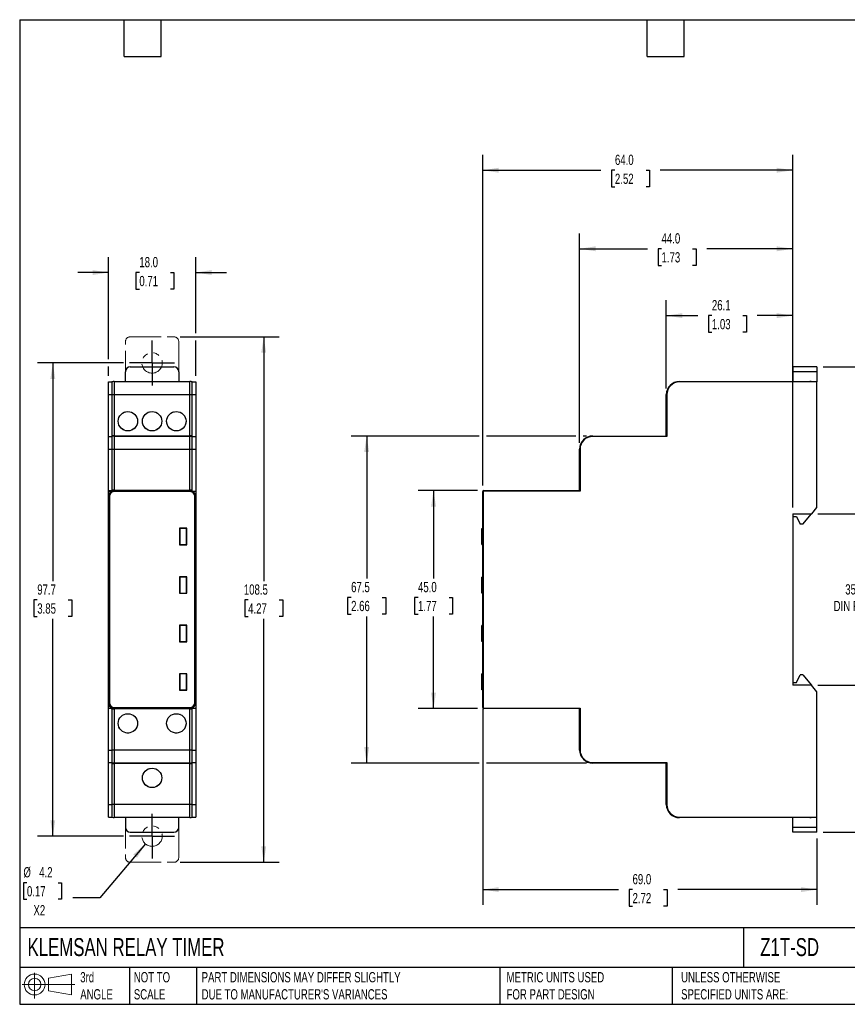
# Model space of a CAD drawing. Header units: millimetres. Extents: x 6 to 273, y 6 to 210.
# Tile 1 of 2: x 6 to 177, y 6 to 210. Entities that reach past the tile are written whole.
import ezdxf

# ---------------------------------------------------------------- set-up
doc = ezdxf.new("R2010")
doc.units = ezdxf.units.MM
for name, pattern in [('SLD-Center', [19.05, 15.24, -1.27, 1.27, -1.27]), ('SLD-Phantom', [12.7, 6.35, -1.27, 1.27, -1.27, 1.27, -1.27]), ('SLD-Solid', [0])]:
    doc.linetypes.add(name, pattern=pattern)
doc.layers.add('CENTER', color=40, linetype='SLD-Center')
doc.layers.add('SLD-DEFPOINTS', color=7, linetype='Continuous')
doc.layers.add('DIMENSIONS', color=140, linetype='SLD-Solid', lineweight=25)
doc.layers.add('TEXT', color=140, linetype='SLD-Solid', lineweight=25)
doc.styles.add('SLDTEXTSTYLE0', font='TXT', dxfattribs={"width": 0.7})
doc.dimstyles.new('SLDDIMSTYLE0', dxfattribs={"dimtxt": 2.158008, "dimasz": 3.302, "dimexe": 0, "dimexo": 0.0625, "dimgap": 0.539502, "dimtad": 0, "dimtih": 1, "dimtoh": 1, "dimdec": 1, "dimrnd": 1e-09, "dimzin": 4, "dimdsep": 46, "dimtxsty": 'SLDTEXTSTYLE0', "dimsah": 1, "dimcen": 0.09, "dimadec": 0, "dimazin": 1, "dimtfac": 1, "dimtdec": 1, "dimtmove": 0, "dimatfit": 0, "dimfxl": 0, "dimfrac": 2, "dimtolj": 1, "dimtzin": 12, "dimarcsym": 0})
doc.dimstyles.new('SLDDIMSTYLE1', dxfattribs={"dimtxt": 2.158008, "dimasz": 3.302, "dimexe": 0, "dimexo": 0.0625, "dimgap": 0.539502, "dimtad": 0, "dimtih": 1, "dimtoh": 1, "dimdec": 1, "dimrnd": 1e-09, "dimzin": 12, "dimdsep": 46, "dimtxsty": 'SLDTEXTSTYLE0', "dimsah": 1, "dimcen": 0.09, "dimadec": 0, "dimazin": 3, "dimtfac": 1, "dimtdec": 1, "dimtofl": 0, "dimtmove": 0, "dimatfit": 3, "dimfxl": 0, "dimfrac": 2, "dimtolj": 1, "dimtzin": 12, "dimarcsym": 0})
doc.dimstyles.new('SLDDIMSTYLE2', dxfattribs={"dimtxt": 2.158008, "dimasz": 3.302, "dimexe": 0, "dimexo": 0.0625, "dimgap": 0.539502, "dimtad": 0, "dimtih": 1, "dimtoh": 1, "dimdec": 1, "dimrnd": 1e-09, "dimzin": 12, "dimdsep": 46, "dimtxsty": 'SLDTEXTSTYLE0', "dimsah": 1, "dimcen": 0, "dimadec": 0, "dimazin": 3, "dimtfac": 1, "dimtdec": 1, "dimtofl": 0, "dimtmove": 0, "dimatfit": 3, "dimfxl": 0, "dimfrac": 2, "dimtolj": 1, "dimtzin": 12, "dimarcsym": 0})
doc.dimstyles.new('SLDDIMSTYLE3', dxfattribs={"dimtxt": 2.158008, "dimasz": 3.302, "dimexe": 0, "dimexo": 0.0625, "dimgap": 0.539502, "dimtad": 0, "dimtih": 1, "dimtoh": 1, "dimdec": 1, "dimrnd": 1e-09, "dimzin": 4, "dimdsep": 46, "dimtxsty": 'SLDTEXTSTYLE0', "dimsah": 1, "dimcen": 0.09, "dimadec": 0, "dimazin": 1, "dimtfac": 1, "dimtdec": 1, "dimtofl": 0, "dimtmove": 0, "dimatfit": 3, "dimfxl": 0, "dimfrac": 2, "dimtolj": 1, "dimtzin": 12, "dimarcsym": 0})

# ---------------------------------------------------------------- blocks, each defined once
blk = doc.blocks.new('Block11')
at = {"color": 7, "linetype": 'SLD-Solid', "lineweight": 18}
for p, q in [((2.59, 5.31), (2.59, 0)), ((5.48, 4.17), (10.18, 5.03)), ((5.48, 1.6), (5.48, 4.17)), ((10.18, 5.03), (10.18, 0.73)), ((0, 2.88), (10.87, 2.88)), ((5.48, 1.6), (10.18, 0.73))]:
    blk.add_line(p, q, dxfattribs=at)
for radius in [2.15, 1.29]:
    blk.add_circle((2.59, 2.88), radius, dxfattribs=at)
blk = doc.blocks.new('Block12')
at = {"layer": 'SLD-DEFPOINTS'}
blk.add_blockref('Block11', (0, 0), dxfattribs=at)
blk = doc.blocks.new('_D')
at = {"layer": 'DIMENSIONS'}
for p, q in [((24.68, 139.48), (24.68, 160.54)), ((42.68, 144.88), (42.68, 160.54)), ((24.68, 157.37), (18.33, 157.37)), ((31.05, 157.37), (30.32, 157.37)), ((30.32, 157.37), (30.32, 153.94)), ((37.46, 157.37), (38.19, 157.37)), ((38.19, 157.37), (38.19, 153.94)), ((42.68, 157.37), (49.03, 157.37)), ((30.32, 153.94), (31.05, 153.94)), ((38.19, 153.94), (37.46, 153.94)), ((42.68, 136.05), (42.68, 143.35)), ((24.68, 136.05), (24.68, 137.95))]:
    blk.add_line(p, q, dxfattribs=at)
for points in [[(24.68, 157.37), (21.38, 157.88), (21.38, 156.86)], [(42.68, 157.37), (45.99, 156.86), (45.99, 157.88)]]:
    blk.add_solid(points, dxfattribs=at)
at = {"layer": 'DIMENSIONS', "char_height": 2.117, "attachment_point": 1, "style": 'SLDTEXTSTYLE0'}
for s, insert in [('18.0', (31.05, 160.58)), ('0.71', (31.05, 156.67))]:
    blk.add_mtext(s, dxfattribs=dict(at, insert=insert))
blk = doc.blocks.new('_D_1')
at = {"layer": 'DIMENSIONS'}
for p, q in [((27.77, 138.71), (10.01, 138.71)), ((13.19, 138.71), (13.19, 93.71)), ((9.98, 89.8), (9.25, 89.8)), ((9.25, 89.8), (9.25, 86.37)), ((16.39, 89.8), (17.12, 89.8)), ((17.12, 89.8), (17.12, 86.37)), ((9.25, 86.37), (9.98, 86.37)), ((13.19, 41.05), (13.19, 85.89)), ((17.12, 86.37), (16.39, 86.37)), ((27.77, 41.05), (10.01, 41.05))]:
    blk.add_line(p, q, dxfattribs=at)
for points in [[(13.19, 138.71), (12.68, 135.41), (13.69, 135.41)], [(13.19, 41.05), (13.69, 44.35), (12.68, 44.35)]]:
    blk.add_solid(points, dxfattribs=at)
at = {"layer": 'DIMENSIONS', "char_height": 2.117, "attachment_point": 1, "style": 'SLDTEXTSTYLE0'}
for s, insert in [('97.7', (9.98, 93.01)), ('3.85', (9.98, 89.1))]:
    blk.add_mtext(s, dxfattribs=dict(at, insert=insert))
blk = doc.blocks.new('_D_2')
at = {"layer": 'DIMENSIONS'}
for p, q in [((39.45, 144.11), (59.89, 144.11)), ((56.72, 144.11), (56.72, 93.71)), ((53.51, 89.8), (52.79, 89.8)), ((52.79, 89.8), (52.79, 86.37)), ((59.93, 89.8), (60.65, 89.8)), ((60.65, 89.8), (60.65, 86.37)), ((52.79, 86.37), (53.51, 86.37)), ((56.72, 35.65), (56.72, 85.89)), ((60.65, 86.37), (59.93, 86.37)), ((39.45, 35.65), (59.89, 35.65))]:
    blk.add_line(p, q, dxfattribs=at)
for points in [[(56.72, 144.11), (56.21, 140.81), (57.23, 140.81)], [(56.72, 35.65), (57.23, 38.95), (56.21, 38.95)]]:
    blk.add_solid(points, dxfattribs=at)
at = {"layer": 'DIMENSIONS', "char_height": 2.117, "attachment_point": 1, "style": 'SLDTEXTSTYLE0'}
for s, insert in [('108.5', (52.62, 93.01)), ('4.27', (53.51, 89.1))]:
    blk.add_mtext(s, dxfattribs=dict(at, insert=insert))
blk = doc.blocks.new('_D_3')
at = {"layer": 'DIMENSIONS'}
for p, q in [((32.32, 39.45), (22.86, 28.31)), ((7.85, 31.45), (7.13, 31.45)), ((7.13, 31.45), (7.13, 28.02)), ((14.26, 31.45), (14.99, 31.45)), ((14.99, 31.45), (14.99, 28.02)), ((7.13, 28.02), (7.85, 28.02)), ((14.99, 28.02), (14.26, 28.02)), ((22.86, 28.31), (17.3, 28.31))]:
    blk.add_line(p, q, dxfattribs=at)
blk.add_solid([(32.32, 39.45), (29.8, 37.26), (30.57, 36.6)], dxfattribs=at)
at = {"layer": 'DIMENSIONS', "char_height": 2.117, "attachment_point": 1, "style": 'SLDTEXTSTYLE0'}
for s, insert in [('%%c', (7.12, 34.66)), ('4.2', (10.38, 34.66)), ('0.17', (7.85, 30.74)), ('X2', (9.19, 26.83))]:
    blk.add_mtext(s, dxfattribs=dict(at, insert=insert))
blk = doc.blocks.new('SW_CENTERMARKSYMBOL_0')
at = {"layer": 'CENTER', "color": 0}
for p, q in [((0, 2.54), (0, 4.64)), ((0, 0), (0, 2.54)), ((-2.54, 0), (-4.64, 0)), ((0, 0), (-2.54, 0)), ((0, 0), (2.54, 0)), ((0, 0), (0, -2.54)), ((2.54, 0), (4.64, 0)), ((0, -2.54), (0, -4.64))]:
    blk.add_line(p, q, dxfattribs=at)
blk = doc.blocks.new('SW_CENTERMARKSYMBOL_1')
at = {"layer": 'CENTER', "color": 0}
for p, q in [((0, 2.54), (0, 4.64)), ((0, 0), (0, 2.54)), ((-2.54, 0), (-4.64, 0)), ((0, 0), (-2.54, 0)), ((0, 0), (2.54, 0)), ((0, 0), (0, -2.54)), ((2.54, 0), (4.64, 0)), ((0, -2.54), (0, -4.64))]:
    blk.add_line(p, q, dxfattribs=at)
blk = doc.blocks.new('_D_4')
at = {"layer": 'DIMENSIONS'}
for p, q in [((171.12, 107.58), (184.1, 107.58)), ((180.92, 107.58), (180.92, 93.74)), ((180.92, 72.18), (180.92, 86.88)), ((171.09, 72.18), (184.1, 72.18))]:
    blk.add_line(p, q, dxfattribs=at)
for points in [[(180.92, 107.58), (180.42, 104.28), (181.43, 104.28)], [(180.92, 72.18), (181.43, 75.48), (180.42, 75.48)]]:
    blk.add_solid(points, dxfattribs=at)
at = {"layer": 'DIMENSIONS', "char_height": 2.117, "attachment_point": 1, "style": 'SLDTEXTSTYLE0'}
for s, insert in [('35MM', (176.75, 93.04)), ('DIN RAIL', (174.36, 89.61))]:
    blk.add_mtext(s, dxfattribs=dict(at, insert=insert))
blk = doc.blocks.new('_D_5')
at = {"layer": 'DIMENSIONS'}
for p, q in [((101.16, 123.63), (74.79, 123.63)), ((77.97, 123.63), (77.97, 94.22)), ((121.16, 123.63), (102.69, 123.63)), ((123.35, 123.63), (122.69, 123.63)), ((74.76, 90.31), (74.04, 90.31)), ((74.04, 90.31), (74.04, 86.88)), ((81.17, 90.31), (81.9, 90.31)), ((81.9, 90.31), (81.9, 86.88)), ((74.04, 86.88), (74.76, 86.88)), ((77.97, 56.13), (77.97, 86.4)), ((81.9, 86.88), (81.17, 86.88)), ((101.16, 56.13), (74.79, 56.13)), ((123.35, 56.13), (102.69, 56.13))]:
    blk.add_line(p, q, dxfattribs=at)
for points in [[(77.97, 123.63), (77.46, 120.33), (78.48, 120.33)], [(77.97, 56.13), (78.48, 59.43), (77.46, 59.43)]]:
    blk.add_solid(points, dxfattribs=at)
at = {"layer": 'DIMENSIONS', "char_height": 2.117, "attachment_point": 1, "style": 'SLDTEXTSTYLE0'}
for s, insert in [('67.5', (74.76, 93.52)), ('2.66', (74.76, 89.61))]:
    blk.add_mtext(s, dxfattribs=dict(at, insert=insert))
blk = doc.blocks.new('_D_6')
at = {"layer": 'DIMENSIONS'}
for p, q in [((100.85, 112.38), (88.6, 112.38)), ((91.77, 112.38), (91.77, 94.22)), ((88.57, 90.31), (87.84, 90.31)), ((87.84, 90.31), (87.84, 86.88)), ((94.98, 90.31), (95.7, 90.31)), ((95.7, 90.31), (95.7, 86.88)), ((87.84, 86.88), (88.57, 86.88)), ((91.77, 67.38), (91.77, 86.4)), ((95.7, 86.88), (94.98, 86.88)), ((100.85, 67.38), (88.6, 67.38))]:
    blk.add_line(p, q, dxfattribs=at)
for points in [[(91.77, 112.38), (91.27, 109.08), (92.28, 109.08)], [(91.77, 67.38), (92.28, 70.68), (91.27, 70.68)]]:
    blk.add_solid(points, dxfattribs=at)
at = {"layer": 'DIMENSIONS', "char_height": 2.117, "attachment_point": 1, "style": 'SLDTEXTSTYLE0'}
for s, insert in [('45.0', (88.57, 93.52)), ('1.77', (88.57, 89.61))]:
    blk.add_mtext(s, dxfattribs=dict(at, insert=insert))
blk = doc.blocks.new('_D_7')
at = {"layer": 'DIMENSIONS'}
for p, q in [((139.82, 133.45), (139.82, 151.66)), ((165.92, 108.85), (165.92, 151.66)), ((139.82, 148.48), (146.31, 148.48)), ((149.23, 148.48), (148.5, 148.48)), ((148.5, 148.48), (148.5, 145.05)), ((155.64, 148.48), (156.37, 148.48)), ((156.37, 148.48), (156.37, 145.05)), ((165.92, 148.48), (158.57, 148.48)), ((148.5, 145.05), (149.23, 145.05)), ((156.37, 145.05), (155.64, 145.05))]:
    blk.add_line(p, q, dxfattribs=at)
for points in [[(139.82, 148.48), (143.13, 147.97), (143.13, 148.99)], [(165.92, 148.48), (162.62, 148.99), (162.62, 147.97)]]:
    blk.add_solid(points, dxfattribs=at)
at = {"layer": 'DIMENSIONS', "char_height": 2.117, "attachment_point": 1, "style": 'SLDTEXTSTYLE0'}
for s, insert in [('26.1', (149.23, 151.69)), ('1.03', (149.23, 147.78))]:
    blk.add_mtext(s, dxfattribs=dict(at, insert=insert))
blk = doc.blocks.new('_D_8')
at = {"layer": 'DIMENSIONS'}
for p, q in [((121.92, 122.2), (121.92, 165.44)), ((165.92, 108.85), (165.92, 165.44)), ((121.92, 162.27), (135.91, 162.27)), ((138.84, 162.27), (138.11, 162.27)), ((138.11, 162.27), (138.11, 158.84)), ((145.25, 162.27), (145.97, 162.27)), ((145.97, 162.27), (145.97, 158.84)), ((165.92, 162.27), (148.17, 162.27)), ((138.11, 158.84), (138.84, 158.84)), ((145.97, 158.84), (145.25, 158.84))]:
    blk.add_line(p, q, dxfattribs=at)
for points in [[(121.92, 162.27), (125.23, 161.76), (125.23, 162.78)], [(165.92, 162.27), (162.62, 162.78), (162.62, 161.76)]]:
    blk.add_solid(points, dxfattribs=at)
at = {"layer": 'DIMENSIONS', "char_height": 2.117, "attachment_point": 1, "style": 'SLDTEXTSTYLE0'}
for s, insert in [('44.0', (138.84, 165.48)), ('1.73', (138.84, 161.57))]:
    blk.add_mtext(s, dxfattribs=dict(at, insert=insert))
blk = doc.blocks.new('_D_9')
at = {"layer": 'DIMENSIONS'}
for p, q in [((101.92, 113.45), (101.92, 181.66)), ((165.92, 108.85), (165.92, 181.66)), ((101.92, 178.48), (126.3, 178.48)), ((129.22, 178.48), (128.5, 178.48)), ((128.5, 178.48), (128.5, 175.05)), ((135.63, 178.48), (136.36, 178.48)), ((136.36, 178.48), (136.36, 175.05)), ((165.92, 178.48), (138.56, 178.48)), ((128.5, 175.05), (129.22, 175.05)), ((136.36, 175.05), (135.63, 175.05))]:
    blk.add_line(p, q, dxfattribs=at)
for points in [[(101.92, 178.48), (105.23, 177.97), (105.23, 178.99)], [(165.92, 178.48), (162.62, 178.99), (162.62, 177.97)]]:
    blk.add_solid(points, dxfattribs=at)
at = {"layer": 'DIMENSIONS', "char_height": 2.117, "attachment_point": 1, "style": 'SLDTEXTSTYLE0'}
for s, insert in [('64.0', (129.22, 181.69)), ('2.52', (129.22, 177.78))]:
    blk.add_mtext(s, dxfattribs=dict(at, insert=insert))
blk = doc.blocks.new('_D_10')
at = {"layer": 'DIMENSIONS'}
for p, q in [((101.92, 67.31), (101.92, 26.85)), ((170.92, 40.58), (170.92, 26.85)), ((101.92, 30.02), (129.93, 30.02)), ((132.85, 30.02), (132.13, 30.02)), ((132.13, 30.02), (132.13, 26.59)), ((139.26, 30.02), (139.99, 30.02)), ((139.99, 30.02), (139.99, 26.59)), ((170.92, 30.02), (142.19, 30.02)), ((132.13, 26.59), (132.85, 26.59)), ((139.99, 26.59), (139.26, 26.59))]:
    blk.add_line(p, q, dxfattribs=at)
for points in [[(101.92, 30.02), (105.23, 29.52), (105.23, 30.53)], [(170.92, 30.02), (167.62, 30.53), (167.62, 29.52)]]:
    blk.add_solid(points, dxfattribs=at)
at = {"layer": 'DIMENSIONS', "char_height": 2.117, "attachment_point": 1, "style": 'SLDTEXTSTYLE0'}
for s, insert in [('69.0', (132.85, 33.24)), ('2.72', (132.85, 29.32))]:
    blk.add_mtext(s, dxfattribs=dict(at, insert=insert))
blk = doc.blocks.new('_D_11')
at = {"layer": 'DIMENSIONS'}
for p, q in [((172.19, 137.91), (200.06, 137.91)), ((196.89, 137.91), (196.89, 94.22)), ((193.68, 90.31), (192.96, 90.31)), ((192.96, 90.31), (192.96, 86.88)), ((200.09, 90.31), (200.82, 90.31)), ((200.82, 90.31), (200.82, 86.88)), ((192.96, 86.88), (193.68, 86.88)), ((196.89, 41.85), (196.89, 86.4)), ((200.82, 86.88), (200.09, 86.88)), ((172.19, 41.85), (200.06, 41.85))]:
    blk.add_line(p, q, dxfattribs=at)
for points in [[(196.89, 137.91), (196.38, 134.61), (197.39, 134.61)], [(196.89, 41.85), (197.39, 45.15), (196.38, 45.15)]]:
    blk.add_solid(points, dxfattribs=at)
at = {"layer": 'DIMENSIONS', "char_height": 2.117, "attachment_point": 1, "style": 'SLDTEXTSTYLE0'}
for s, insert in [('96.1', (193.68, 93.52)), ('3.78', (193.68, 89.61))]:
    blk.add_mtext(s, dxfattribs=dict(at, insert=insert))

msp = doc.modelspace()

# ---------------------------------------------------------------- linework, layer by layer
at = {"color": 7, "linetype": 'SLD-Phantom', "lineweight": 18}
for p, q in [((28.18, 134.88), (28.18, 143.11)), ((29.18, 144.11), (38.18, 144.11)), ((39.18, 143.11), (39.18, 134.88)), ((24.68, 134.78), (25.4, 134.78)), ((24.68, 132.18), (24.68, 134.78)), ((25.4, 134.78), (25.4, 132.18)), ((25.88, 134.88), (25.88, 132.18)), ((25.88, 134.88), (41.48, 134.88)), ((41.48, 132.18), (41.48, 134.88)), ((41.96, 132.18), (41.96, 134.78)), ((41.96, 134.78), (42.68, 134.78)), ((42.68, 134.78), (42.68, 132.18)), ((24.68, 132.18), (25.4, 132.18)), ((24.68, 123.53), (24.68, 132.18)), ((25.4, 132.18), (25.4, 123.68)), ((25.4, 132.18), (25.88, 132.18)), ((25.88, 132.18), (25.88, 123.68)), ((25.88, 132.18), (41.48, 132.18)), ((41.48, 123.68), (41.48, 132.18)), ((41.48, 132.18), (41.96, 132.18)), ((41.96, 123.68), (41.96, 132.18)), ((41.96, 132.18), (42.68, 132.18)), ((42.68, 132.18), (42.68, 123.53)), ((24.68, 123.53), (25.4, 123.53)), ((24.68, 120.93), (24.68, 123.53)), ((25.88, 123.68), (25.4, 123.68)), ((25.4, 123.53), (25.4, 120.93)), ((25.88, 123.63), (25.54, 123.63)), ((25.88, 123.68), (41.48, 123.68)), ((25.88, 123.63), (25.88, 120.93)), ((25.88, 123.63), (41.48, 123.63)), ((41.96, 123.68), (41.48, 123.68)), ((41.48, 120.93), (41.48, 123.63)), ((41.48, 123.63), (41.83, 123.63)), ((41.96, 120.93), (41.96, 123.53)), ((41.96, 123.53), (42.68, 123.53)), ((42.68, 123.53), (42.68, 120.93)), ((24.68, 120.93), (25.4, 120.93)), ((24.68, 112.28), (24.68, 120.93)), ((25.4, 120.93), (25.4, 112.43)), ((25.4, 120.93), (25.88, 120.93)), ((25.88, 120.93), (25.88, 112.43)), ((25.88, 120.93), (41.48, 120.93)), ((41.48, 120.93), (41.96, 120.93)), ((41.48, 112.43), (41.48, 120.93)), ((41.96, 112.43), (41.96, 120.93)), ((41.96, 120.93), (42.68, 120.93)), ((42.68, 120.93), (42.68, 112.28)), ((24.68, 67.48), (24.68, 112.28)), ((24.68, 112.28), (25.48, 112.28)), ((24.73, 112.28), (24.73, 112.38)), ((24.73, 112.38), (25.23, 112.38)), ((25.23, 112.38), (25.23, 112.28)), ((25.23, 112.38), (25.88, 112.38)), ((25.88, 112.43), (25.4, 112.43)), ((25.88, 112.43), (41.48, 112.43)), ((25.88, 112.18), (25.88, 112.38)), ((25.88, 112.38), (41.48, 112.38)), ((41.48, 112.18), (25.88, 112.18)), ((41.96, 112.43), (41.48, 112.43)), ((41.48, 112.18), (41.48, 112.38)), ((41.83, 112.38), (41.48, 112.38)), ((41.89, 112.28), (42.68, 112.28)), ((42.68, 112.28), (42.68, 67.48)), ((24.88, 111.18), (24.71, 111.18)), ((24.71, 111.18), (24.71, 68.58)), ((24.88, 111.18), (24.88, 68.58)), ((42.66, 111.18), (42.48, 111.18)), ((42.48, 68.58), (42.48, 111.18)), ((42.66, 68.58), (42.66, 111.18)), ((39.33, 104.58), (39.33, 101.18)), ((40.83, 104.58), (39.33, 104.58)), ((39.39, 104.53), (39.39, 101.23)), ((40.79, 104.53), (39.39, 104.53)), ((40.79, 101.23), (40.79, 104.53)), ((40.83, 101.18), (40.83, 104.58)), ((39.33, 101.18), (40.83, 101.18)), ((39.39, 101.23), (40.79, 101.23)), ((39.33, 94.58), (39.33, 91.18)), ((40.83, 94.58), (39.33, 94.58)), ((39.39, 94.53), (39.39, 91.23)), ((40.79, 94.53), (39.39, 94.53)), ((40.79, 91.23), (40.79, 94.53)), ((40.83, 91.18), (40.83, 94.58)), ((39.33, 91.18), (40.83, 91.18)), ((39.39, 91.23), (40.79, 91.23)), ((39.33, 84.58), (39.33, 81.18)), ((40.83, 84.58), (39.33, 84.58)), ((39.39, 84.53), (39.39, 81.23)), ((40.79, 84.53), (39.39, 84.53)), ((40.79, 81.23), (40.79, 84.53)), ((40.83, 81.18), (40.83, 84.58)), ((39.33, 81.18), (40.83, 81.18)), ((39.39, 81.23), (40.79, 81.23)), ((39.33, 74.58), (39.33, 71.18)), ((40.83, 74.58), (39.33, 74.58)), ((40.79, 74.53), (39.39, 74.53)), ((39.39, 74.53), (39.39, 71.23)), ((40.79, 71.23), (40.79, 74.53)), ((40.83, 71.18), (40.83, 74.58)), ((39.33, 71.18), (40.83, 71.18)), ((39.39, 71.23), (40.79, 71.23)), ((24.68, 67.48), (25.48, 67.48)), ((24.68, 58.83), (24.68, 67.48)), ((24.88, 68.58), (24.71, 68.58)), ((24.73, 67.38), (24.73, 67.48)), ((25.23, 67.38), (24.73, 67.38)), ((25.23, 67.48), (25.23, 67.38)), ((25.23, 67.38), (25.88, 67.38)), ((25.4, 67.33), (25.4, 58.83)), ((25.4, 67.33), (25.88, 67.33)), ((25.88, 67.58), (41.48, 67.58)), ((25.88, 67.38), (25.88, 67.58)), ((41.48, 67.38), (25.88, 67.38)), ((25.88, 67.33), (25.88, 58.83)), ((41.48, 67.33), (25.88, 67.33)), ((41.48, 67.38), (41.48, 67.58)), ((41.48, 67.38), (41.83, 67.38)), ((41.48, 58.83), (41.48, 67.33)), ((41.48, 67.33), (41.96, 67.33)), ((41.89, 67.48), (42.68, 67.48)), ((41.96, 58.83), (41.96, 67.33)), ((42.66, 68.58), (42.48, 68.58)), ((42.68, 67.48), (42.68, 58.83)), ((24.68, 58.83), (25.4, 58.83)), ((24.68, 56.23), (24.68, 58.83)), ((25.88, 58.83), (25.4, 58.83)), ((25.4, 58.83), (25.4, 56.23)), ((41.48, 58.83), (25.88, 58.83)), ((25.88, 58.83), (25.88, 56.13)), ((41.96, 58.83), (41.48, 58.83)), ((41.48, 56.13), (41.48, 58.83)), ((41.96, 56.23), (41.96, 58.83)), ((41.96, 58.83), (42.68, 58.83)), ((42.68, 58.83), (42.68, 56.23)), ((24.68, 56.23), (25.4, 56.23)), ((24.68, 47.58), (24.68, 56.23)), ((25.4, 56.08), (25.4, 47.58)), ((25.4, 56.08), (25.88, 56.08)), ((25.88, 56.13), (25.54, 56.13)), ((41.48, 56.13), (25.88, 56.13)), ((25.88, 56.08), (25.88, 47.58)), ((41.48, 56.08), (25.88, 56.08)), ((41.48, 56.13), (41.83, 56.13)), ((41.48, 47.58), (41.48, 56.08)), ((41.48, 56.08), (41.96, 56.08)), ((41.96, 56.23), (42.68, 56.23)), ((41.96, 47.58), (41.96, 56.08)), ((42.68, 56.23), (42.68, 47.58)), ((24.68, 47.58), (25.4, 47.58)), ((24.68, 44.98), (24.68, 47.58)), ((25.4, 47.58), (25.4, 44.98)), ((25.88, 47.58), (25.4, 47.58)), ((25.88, 47.58), (25.88, 44.88)), ((41.48, 47.58), (25.88, 47.58)), ((41.48, 44.88), (41.48, 47.58)), ((41.96, 47.58), (41.48, 47.58)), ((41.96, 44.98), (41.96, 47.58)), ((41.96, 47.58), (42.68, 47.58)), ((42.68, 47.58), (42.68, 44.98)), ((24.68, 44.98), (25.4, 44.98)), ((41.48, 44.88), (25.88, 44.88)), ((28.18, 44.88), (28.18, 36.65)), ((39.18, 36.65), (39.18, 44.88)), ((41.96, 44.98), (42.68, 44.98)), ((29.18, 35.65), (38.18, 35.65))]:
    msp.add_line(p, q, dxfattribs=at)
for p, q in [((28.18, 134.88), (28.18, 136.91)), ((29.18, 137.91), (38.18, 137.91)), ((39.18, 136.91), (39.18, 134.88)), ((165.92, 137.91), (165.92, 136.91)), ((170.92, 137.91), (165.92, 137.91)), ((170.92, 136.91), (165.92, 136.91)), ((165.92, 136.91), (165.92, 134.88)), ((170.92, 137.91), (170.92, 136.91)), ((170.92, 136.91), (170.92, 134.78)), ((24.68, 134.78), (25.4, 134.78)), ((24.68, 132.18), (24.68, 134.78)), ((25.4, 134.78), (25.4, 132.18)), ((25.88, 134.88), (25.88, 132.18)), ((25.88, 134.88), (41.48, 134.88)), ((41.48, 132.18), (41.48, 134.88)), ((41.96, 132.18), (41.96, 134.78)), ((41.96, 134.78), (42.68, 134.78)), ((42.68, 134.78), (42.68, 132.18)), ((142.52, 134.88), (162.77, 134.88)), ((142.52, 134.88), (142.52, 134.78)), ((170.92, 134.78), (142.52, 134.78)), ((162.77, 134.88), (162.77, 134.78)), ((162.82, 134.88), (162.81, 134.88)), ((162.82, 134.78), (162.82, 134.88)), ((162.82, 134.88), (169.42, 134.88)), ((169.42, 134.88), (169.42, 134.78)), ((170.92, 108.88), (170.92, 134.78)), ((24.68, 132.18), (25.4, 132.18)), ((24.68, 123.53), (24.68, 132.18)), ((25.4, 132.18), (25.4, 123.68)), ((25.4, 132.18), (25.88, 132.18)), ((25.88, 132.18), (25.88, 123.68)), ((25.88, 132.18), (41.48, 132.18)), ((41.48, 123.68), (41.48, 132.18)), ((41.48, 132.18), (41.96, 132.18)), ((41.96, 123.68), (41.96, 132.18)), ((41.96, 132.18), (42.68, 132.18)), ((42.68, 132.18), (42.68, 123.53)), ((139.82, 132.18), (139.92, 132.18)), ((139.82, 123.68), (139.82, 132.18)), ((139.92, 132.18), (139.92, 123.53)), ((24.68, 123.53), (25.4, 123.53)), ((24.68, 120.93), (24.68, 123.53)), ((25.88, 123.68), (25.4, 123.68)), ((25.4, 123.53), (25.4, 120.93)), ((25.88, 123.63), (25.54, 123.63)), ((25.88, 123.68), (41.48, 123.68)), ((25.88, 123.63), (25.88, 120.93)), ((25.88, 123.63), (41.48, 123.63)), ((41.96, 123.68), (41.48, 123.68)), ((41.48, 120.93), (41.48, 123.63)), ((41.48, 123.63), (41.83, 123.63)), ((41.96, 120.93), (41.96, 123.53)), ((41.96, 123.53), (42.68, 123.53)), ((42.68, 123.53), (42.68, 120.93)), ((124.62, 123.63), (139.82, 123.63)), ((124.62, 123.63), (124.62, 123.53)), ((139.92, 123.53), (124.62, 123.53)), ((139.92, 123.68), (139.82, 123.68)), ((139.82, 123.63), (139.82, 123.53)), ((139.87, 123.63), (139.92, 123.63)), ((139.87, 123.53), (139.87, 123.63)), ((24.68, 120.93), (25.4, 120.93)), ((24.68, 112.28), (24.68, 120.93)), ((25.4, 120.93), (25.4, 112.43)), ((25.4, 120.93), (25.88, 120.93)), ((25.88, 120.93), (25.88, 112.43)), ((25.88, 120.93), (41.48, 120.93)), ((41.48, 120.93), (41.96, 120.93)), ((41.48, 112.43), (41.48, 120.93)), ((41.96, 112.43), (41.96, 120.93)), ((41.96, 120.93), (42.68, 120.93)), ((42.68, 120.93), (42.68, 112.28)), ((121.92, 120.93), (122.02, 120.93)), ((121.92, 112.43), (121.92, 120.93)), ((122.02, 120.93), (122.02, 112.28)), ((24.68, 67.48), (24.68, 112.28)), ((24.68, 112.28), (25.48, 112.28)), ((24.73, 112.28), (24.73, 112.38)), ((24.73, 112.38), (25.23, 112.38)), ((25.23, 112.38), (25.23, 112.28)), ((25.23, 112.38), (25.88, 112.38)), ((25.88, 112.43), (25.4, 112.43)), ((25.88, 112.43), (41.48, 112.43)), ((25.88, 112.18), (25.88, 112.38)), ((25.88, 112.38), (41.48, 112.38)), ((41.48, 112.18), (25.88, 112.18)), ((41.96, 112.43), (41.48, 112.43)), ((41.48, 112.18), (41.48, 112.38)), ((41.83, 112.38), (41.48, 112.38)), ((41.89, 112.28), (42.68, 112.28)), ((42.68, 112.28), (42.68, 67.48)), ((101.92, 111.18), (101.92, 112.18)), ((102.02, 112.28), (102.02, 67.48)), ((122.02, 112.28), (102.02, 112.28)), ((102.12, 112.38), (102.12, 112.28)), ((102.12, 112.38), (121.97, 112.38)), ((122.02, 112.43), (121.92, 112.43)), ((121.97, 112.28), (121.97, 112.38)), ((122.02, 112.38), (121.97, 112.38)), ((24.71, 111.18), (24.71, 68.58)), ((24.88, 111.18), (24.71, 111.18)), ((24.88, 111.18), (24.88, 68.58)), ((42.66, 111.18), (42.48, 111.18)), ((42.48, 68.58), (42.48, 111.18)), ((42.66, 68.58), (42.66, 111.18)), ((101.92, 68.58), (101.92, 111.18)), ((102.02, 111.18), (101.92, 111.18)), ((169.85, 107.58), (170.92, 108.88)), ((165.92, 107.58), (169.85, 107.58)), ((165.92, 107.58), (165.92, 72.18)), ((165.92, 107.01), (166.72, 107.01)), ((166.72, 107.01), (167.42, 105.41)), ((168.02, 105.41), (169.82, 107.58)), ((39.33, 104.58), (39.33, 101.18)), ((40.83, 104.58), (39.33, 104.58)), ((39.39, 104.53), (39.39, 101.23)), ((40.79, 104.53), (39.39, 104.53)), ((40.79, 101.23), (40.79, 104.53)), ((40.83, 101.18), (40.83, 104.58)), ((101.77, 101.23), (101.77, 104.53)), ((101.77, 104.53), (101.92, 104.53)), ((168.02, 105.41), (167.42, 105.41)), ((39.33, 101.18), (40.83, 101.18)), ((39.39, 101.23), (40.79, 101.23)), ((101.77, 101.23), (101.92, 101.23)), ((39.33, 94.58), (39.33, 91.18)), ((40.83, 94.58), (39.33, 94.58)), ((39.39, 94.53), (39.39, 91.23)), ((40.79, 94.53), (39.39, 94.53)), ((40.79, 91.23), (40.79, 94.53)), ((40.83, 91.18), (40.83, 94.58)), ((101.77, 91.23), (101.77, 94.53)), ((101.92, 94.53), (101.77, 94.53)), ((39.33, 91.18), (40.83, 91.18)), ((39.39, 91.23), (40.79, 91.23)), ((101.92, 91.23), (101.77, 91.23)), ((39.33, 84.58), (39.33, 81.18)), ((40.83, 84.58), (39.33, 84.58)), ((40.79, 84.53), (39.39, 84.53)), ((39.39, 84.53), (39.39, 81.23)), ((40.79, 81.23), (40.79, 84.53)), ((40.83, 81.18), (40.83, 84.58)), ((101.77, 81.23), (101.77, 84.53)), ((101.92, 84.53), (101.77, 84.53)), ((39.33, 81.18), (40.83, 81.18)), ((39.39, 81.23), (40.79, 81.23)), ((101.92, 81.23), (101.77, 81.23)), ((39.33, 74.58), (39.33, 71.18)), ((40.83, 74.58), (39.33, 74.58)), ((40.79, 74.53), (39.39, 74.53)), ((39.39, 74.53), (39.39, 71.23)), ((40.79, 71.23), (40.79, 74.53)), ((40.83, 71.18), (40.83, 74.58)), ((101.77, 71.23), (101.77, 74.53)), ((101.92, 74.53), (101.77, 74.53)), ((166.72, 72.75), (167.42, 74.35)), ((168.02, 74.35), (167.42, 74.35)), ((168.02, 74.35), (169.82, 72.18)), ((39.33, 71.18), (40.83, 71.18)), ((39.39, 71.23), (40.79, 71.23)), ((101.92, 71.23), (101.77, 71.23)), ((165.92, 72.75), (166.72, 72.75)), ((169.82, 72.18), (165.92, 72.18)), ((170.92, 70.85), (169.82, 72.18)), ((170.92, 44.98), (170.92, 70.85)), ((24.68, 67.48), (25.48, 67.48)), ((24.68, 58.83), (24.68, 67.48)), ((24.88, 68.58), (24.71, 68.58)), ((24.73, 67.38), (24.73, 67.48)), ((25.23, 67.38), (24.73, 67.38)), ((25.23, 67.48), (25.23, 67.38)), ((25.23, 67.38), (25.88, 67.38)), ((25.4, 67.33), (25.4, 58.83)), ((25.4, 67.33), (25.88, 67.33)), ((25.88, 67.58), (41.48, 67.58)), ((25.88, 67.38), (25.88, 67.58)), ((41.48, 67.38), (25.88, 67.38)), ((25.88, 67.33), (25.88, 58.83)), ((41.48, 67.33), (25.88, 67.33)), ((41.48, 67.38), (41.48, 67.58)), ((41.48, 67.38), (41.83, 67.38)), ((41.48, 58.83), (41.48, 67.33)), ((41.48, 67.33), (41.96, 67.33)), ((41.89, 67.48), (42.68, 67.48)), ((41.96, 58.83), (41.96, 67.33)), ((42.66, 68.58), (42.48, 68.58)), ((42.68, 67.48), (42.68, 58.83)), ((102.02, 68.58), (101.92, 68.58)), ((101.92, 67.58), (101.92, 68.58)), ((102.02, 67.48), (122.02, 67.48)), ((102.12, 67.48), (102.12, 67.38)), ((121.97, 67.38), (102.12, 67.38)), ((121.92, 58.83), (121.92, 67.33)), ((121.92, 67.33), (122.02, 67.33)), ((121.97, 67.48), (121.97, 67.38)), ((121.97, 67.38), (122.02, 67.38)), ((122.02, 67.48), (122.02, 58.83)), ((24.68, 58.83), (25.4, 58.83)), ((24.68, 56.23), (24.68, 58.83)), ((25.88, 58.83), (25.4, 58.83)), ((25.4, 58.83), (25.4, 56.23)), ((41.48, 58.83), (25.88, 58.83)), ((25.88, 58.83), (25.88, 56.13)), ((41.96, 58.83), (41.48, 58.83)), ((41.48, 56.13), (41.48, 58.83)), ((41.96, 56.23), (41.96, 58.83)), ((41.96, 58.83), (42.68, 58.83)), ((42.68, 58.83), (42.68, 56.23)), ((122.02, 58.83), (121.92, 58.83)), ((24.68, 56.23), (25.4, 56.23)), ((24.68, 47.58), (24.68, 56.23)), ((25.4, 56.08), (25.4, 47.58)), ((25.4, 56.08), (25.88, 56.08)), ((25.88, 56.13), (25.54, 56.13)), ((41.48, 56.13), (25.88, 56.13)), ((25.88, 56.08), (25.88, 47.58)), ((41.48, 56.08), (25.88, 56.08)), ((41.48, 56.13), (41.83, 56.13)), ((41.48, 47.58), (41.48, 56.08)), ((41.48, 56.08), (41.96, 56.08)), ((41.96, 56.23), (42.68, 56.23)), ((41.96, 47.58), (41.96, 56.08)), ((42.68, 56.23), (42.68, 47.58)), ((124.62, 56.23), (139.92, 56.23)), ((124.62, 56.23), (124.62, 56.13)), ((139.82, 56.13), (124.62, 56.13)), ((139.82, 56.23), (139.82, 56.13)), ((139.82, 47.58), (139.82, 56.08)), ((139.82, 56.08), (139.92, 56.08)), ((139.87, 56.23), (139.87, 56.13)), ((139.87, 56.13), (139.92, 56.13)), ((139.92, 56.23), (139.92, 47.58)), ((24.68, 47.58), (25.4, 47.58)), ((24.68, 44.98), (24.68, 47.58)), ((25.4, 47.58), (25.4, 44.98)), ((25.88, 47.58), (25.4, 47.58)), ((25.88, 47.58), (25.88, 44.88)), ((41.48, 47.58), (25.88, 47.58)), ((41.48, 44.88), (41.48, 47.58)), ((41.96, 47.58), (41.48, 47.58)), ((41.96, 44.98), (41.96, 47.58)), ((41.96, 47.58), (42.68, 47.58)), ((42.68, 47.58), (42.68, 44.98)), ((139.92, 47.58), (139.82, 47.58)), ((24.68, 44.98), (25.4, 44.98)), ((41.48, 44.88), (25.88, 44.88)), ((28.18, 44.88), (28.18, 42.85)), ((39.18, 42.85), (39.18, 44.88)), ((41.96, 44.98), (42.68, 44.98)), ((142.52, 44.98), (170.92, 44.98)), ((142.52, 44.98), (142.52, 44.88)), ((162.77, 44.88), (142.52, 44.88)), ((162.77, 44.98), (162.77, 44.88)), ((162.81, 44.88), (162.82, 44.88)), ((162.82, 44.88), (162.82, 44.98)), ((169.42, 44.88), (162.82, 44.88)), ((165.92, 42.85), (165.92, 44.88)), ((169.42, 44.98), (169.42, 44.88)), ((170.92, 42.85), (170.92, 44.98)), ((170.92, 42.85), (165.92, 42.85)), ((165.92, 41.85), (165.92, 42.85)), ((170.92, 41.85), (170.92, 42.85)), ((29.18, 41.85), (38.18, 41.85)), ((170.92, 41.85), (165.92, 41.85))]:
    msp.add_line(p, q)
for centre, radius in [((33.68, 138.71), 2.1), ((28.68, 126.68), 2), ((33.68, 126.68), 2), ((38.68, 126.68), 2), ((28.68, 64.33), 2), ((38.68, 64.33), 2), ((33.68, 53.08), 2), ((33.68, 41.05), 2.1)]:
    msp.add_circle(centre, radius, dxfattribs=at)
for centre in [(28.68, 126.68), (33.68, 126.68), (38.68, 126.68), (28.68, 64.33), (38.68, 64.33), (33.68, 53.08)]:
    msp.add_circle(centre, 2)
for centre, radius, start, end in [((29.18, 143.11), 1, 90, 180), ((38.18, 143.11), 1, 0, 90), ((25.88, 133.68), 1.2, 90, 113.5565), ((41.48, 133.68), 1.2, 66.4435, 90), ((25.88, 122.43), 1.2, 90, 113.5565), ((41.48, 122.43), 1.2, 66.4435, 90), ((25.88, 111.18), 1.17, 110.3473, 180), ((25.88, 111.18), 1, 90, 180), ((25.88, 111.18), 1.2, 90, 113.5565), ((41.48, 111.18), 1.2, 66.4435, 90), ((41.48, 111.18), 1, 0, 90), ((41.48, 111.18), 1.17, 0, 69.6527), ((25.88, 68.58), 1.17, 180, 249.6527), ((25.88, 68.58), 1, 180, 270), ((25.88, 68.58), 1.2, 246.4435, 270), ((41.48, 68.58), 1, 270, 0), ((41.48, 68.58), 1.2, 270, 293.5565), ((41.48, 68.58), 1.17, 290.3473, 0), ((25.88, 57.33), 1.2, 246.4435, 270), ((41.48, 57.33), 1.2, 270, 293.5565), ((25.88, 46.08), 1.2, 246.4435, 270), ((41.48, 46.08), 1.2, 270, 293.5565), ((29.18, 36.65), 1, 180, 270), ((38.18, 36.65), 1, 270, 0)]:
    msp.add_arc(centre, radius, start, end, dxfattribs=at)
for centre, radius, start, end in [((29.18, 136.91), 1, 90, 180), ((38.18, 136.91), 1, 0, 90), ((25.88, 133.68), 1.2, 90, 113.5565), ((41.48, 133.68), 1.2, 66.4435, 90), ((142.52, 132.18), 2.7, 90, 180), ((142.52, 132.18), 2.6, 90, 180), ((169.42, 133.38), 1.5, 68.9605, 90), ((25.88, 122.43), 1.2, 90, 113.5565), ((41.48, 122.43), 1.2, 66.4435, 90), ((124.62, 120.93), 2.7, 90, 180), ((124.62, 120.93), 2.6, 90, 180), ((25.88, 111.18), 1.17, 110.3473, 180), ((25.88, 111.18), 1, 90, 180), ((25.88, 111.18), 1.2, 90, 113.5565), ((41.48, 111.18), 1.2, 66.4435, 90), ((41.48, 111.18), 1, 0, 90), ((41.48, 111.18), 1.17, 0, 69.6527), ((102.12, 112.18), 0.2, 90, 180), ((25.88, 68.58), 1.17, 180, 249.6527), ((25.88, 68.58), 1, 180, 270), ((25.88, 68.58), 1.2, 246.4435, 270), ((41.48, 68.58), 1, 270, 0), ((41.48, 68.58), 1.2, 270, 293.5565), ((41.48, 68.58), 1.17, 290.3473, 0), ((102.12, 67.58), 0.2, 180, 270), ((124.62, 58.83), 2.7, 180, 270), ((124.62, 58.83), 2.6, 180, 270), ((25.88, 57.33), 1.2, 246.4435, 270), ((41.48, 57.33), 1.2, 270, 293.5565), ((142.52, 47.58), 2.7, 180, 270), ((142.52, 47.58), 2.6, 180, 270), ((25.88, 46.08), 1.2, 246.4435, 270), ((41.48, 46.08), 1.2, 270, 293.5565), ((169.42, 46.38), 1.5, 270, 291.0395), ((29.18, 42.85), 1, 180, 270), ((38.18, 42.85), 1, 270, 0)]:
    msp.add_arc(centre, radius, start, end)
for points in [[(162.81, 134.88), (162.81, 134.88), (162.8, 134.85), (162.8, 134.78)], [(162.8, 44.98), (162.8, 44.91), (162.81, 44.88), (162.81, 44.88)]]:
    msp.add_open_spline(points, degree=3)
for points, knots in [([(25.54, 123.63), (25.54, 123.62), (25.53, 123.62), (25.52, 123.6), (25.51, 123.6), (25.49, 123.59), (25.48, 123.58), (25.44, 123.56), (25.41, 123.55), (25.38, 123.53)], [0, 0, 0, 0, 0.125, 0.125, 0.25, 0.25, 0.5, 0.5, 1, 1, 1, 1]), ([(41.99, 123.53), (41.96, 123.55), (41.93, 123.56), (41.89, 123.58), (41.87, 123.59), (41.85, 123.6), (41.85, 123.6), (41.83, 123.62), (41.83, 123.62), (41.83, 123.63)], [0, 0, 0, 0, 0.5, 0.5, 0.75, 0.75, 0.875, 0.875, 1, 1, 1, 1]), ([(41.83, 112.38), (41.83, 112.37), (41.83, 112.37), (41.85, 112.35), (41.85, 112.35), (41.87, 112.34), (41.89, 112.33), (41.93, 112.31), (41.96, 112.3), (41.99, 112.28)], [0, 0, 0, 0, 0.125, 0.125, 0.25, 0.25, 0.5, 0.5, 1, 1, 1, 1]), ([(41.99, 67.48), (41.96, 67.47), (41.93, 67.45), (41.89, 67.43), (41.87, 67.42), (41.85, 67.41), (41.85, 67.41), (41.83, 67.4), (41.83, 67.39), (41.83, 67.38)], [0, 0, 0, 0, 0.5, 0.5, 0.75, 0.75, 0.875, 0.875, 1, 1, 1, 1]), ([(25.54, 56.13), (25.54, 56.14), (25.53, 56.15), (25.52, 56.16), (25.51, 56.16), (25.49, 56.17), (25.48, 56.18), (25.44, 56.2), (25.41, 56.22), (25.38, 56.23)], [0, 0, 0, 0, 0.125, 0.125, 0.25, 0.25, 0.5, 0.5, 1, 1, 1, 1]), ([(41.99, 56.23), (41.96, 56.22), (41.93, 56.2), (41.89, 56.18), (41.87, 56.17), (41.85, 56.16), (41.85, 56.16), (41.83, 56.15), (41.83, 56.14), (41.83, 56.13)], [0, 0, 0, 0, 0.5, 0.5, 0.75, 0.75, 0.875, 0.875, 1, 1, 1, 1])]:
    msp.add_open_spline(points, degree=3, knots=knots)
for points, knots in [([(25.54, 123.63), (25.54, 123.62), (25.53, 123.62), (25.52, 123.6), (25.51, 123.6), (25.49, 123.59), (25.48, 123.58), (25.44, 123.56), (25.41, 123.55), (25.38, 123.53)], [0, 0, 0, 0, 0.125, 0.125, 0.25, 0.25, 0.5, 0.5, 1, 1, 1, 1]), ([(41.99, 123.53), (41.96, 123.55), (41.93, 123.56), (41.89, 123.58), (41.87, 123.59), (41.85, 123.6), (41.85, 123.6), (41.83, 123.62), (41.83, 123.62), (41.83, 123.63)], [0, 0, 0, 0, 0.5, 0.5, 0.75, 0.75, 0.875, 0.875, 1, 1, 1, 1]), ([(41.83, 112.38), (41.83, 112.37), (41.83, 112.37), (41.85, 112.35), (41.85, 112.35), (41.87, 112.34), (41.89, 112.33), (41.93, 112.31), (41.96, 112.3), (41.99, 112.28)], [0, 0, 0, 0, 0.125, 0.125, 0.25, 0.25, 0.5, 0.5, 1, 1, 1, 1]), ([(41.99, 67.48), (41.96, 67.47), (41.93, 67.45), (41.89, 67.43), (41.87, 67.42), (41.85, 67.41), (41.85, 67.41), (41.83, 67.4), (41.83, 67.39), (41.83, 67.38)], [0, 0, 0, 0, 0.5, 0.5, 0.75, 0.75, 0.875, 0.875, 1, 1, 1, 1]), ([(25.54, 56.13), (25.54, 56.14), (25.53, 56.15), (25.52, 56.16), (25.51, 56.16), (25.49, 56.17), (25.48, 56.18), (25.44, 56.2), (25.41, 56.22), (25.38, 56.23)], [0, 0, 0, 0, 0.125, 0.125, 0.25, 0.25, 0.5, 0.5, 1, 1, 1, 1]), ([(41.99, 56.23), (41.96, 56.22), (41.93, 56.2), (41.89, 56.18), (41.87, 56.17), (41.85, 56.16), (41.85, 56.16), (41.83, 56.15), (41.83, 56.14), (41.83, 56.13)], [0, 0, 0, 0, 0.5, 0.5, 0.75, 0.75, 0.875, 0.875, 1, 1, 1, 1])]:
    msp.add_open_spline(points, degree=3, knots=knots, dxfattribs=at)
at = {"layer": 'TEXT'}
for p, q in [((6.35, 209.55), (273.05, 209.55)), ((6.35, 209.55), (6.35, 6.35)), ((27.94, 201.93), (27.94, 209.55)), ((35.56, 201.93), (35.56, 209.55)), ((135.89, 201.93), (135.89, 209.55)), ((143.51, 201.93), (143.51, 209.55)), ((27.94, 201.93), (35.56, 201.93)), ((135.89, 201.93), (143.51, 201.93)), ((273.05, 22.13), (6.35, 22.13)), ((155.76, 22.13), (155.76, 13.97)), ((273.05, 13.97), (6.35, 13.97)), ((29.04, 13.97), (29.04, 6.35)), ((42.84, 13.97), (42.84, 6.35)), ((105.48, 13.97), (105.48, 6.35)), ((141, 13.97), (141, 6.35)), ((6.35, 6.35), (273.05, 6.35))]:
    msp.add_line(p, q, dxfattribs=at)

# ---------------------------------------------------------------- block references
at = {"layer": 'CENTER'}
for name, p in [('SW_CENTERMARKSYMBOL_0', (33.68, 138.71)), ('SW_CENTERMARKSYMBOL_1', (33.68, 41.05))]:
    msp.add_blockref(name, p, dxfattribs=at)
at = {"layer": 'SLD-DEFPOINTS'}
msp.add_blockref('Block12', (6.84, 7.55), dxfattribs=at)

# ---------------------------------------------------------------- texts
at = {"layer": 'TEXT', "attachment_point": 1, "style": 'SLDTEXTSTYLE0'}
for s, insert, char_height in [('KLEMSAN RELAY TIMER', (7.97, 20.01), 3.7042), ('Z1T-SD', (159.21, 20.01), 3.704), ('3rd^JANGLE', (18.85, 13), 2.117), ('NOT TO^JSCALE', (29.91, 13), 2.1167), ("PART DIMENSIONS MAY DIFFER SLIGHTLY ^JDUE TO MANUFACTURER'S VARIANCES", (43.91, 13), 2.1167), ('METRIC UNITS USED ^JFOR PART DESIGN', (106.85, 13), 2.1167), ('UNLESS OTHERWISE ^JSPECIFIED UNITS ARE:', (142.87, 13), 2.1167)]:
    msp.add_mtext(s, dxfattribs=dict(at, insert=insert, char_height=char_height))

# ---------------------------------------------------------------- dimensions: what is measured, and where the dimension line sits
at = {"layer": 'DIMENSIONS'}
for base, p1, p2, dimstyle, picture, middle in [((101.92, 178.48), (165.92, 107.58), (101.92, 112.18), 'SLDDIMSTYLE3', '_D_9', (132.43, 178.48)), ((121.92, 162.27), (165.92, 107.58), (121.92, 120.93), 'SLDDIMSTYLE3', '_D_8', (142.04, 162.27)), ((24.68, 157.37), (42.68, 134.78), (24.68, 134.78), 'SLDDIMSTYLE0', '_D', (34.25, 157.37)), ((139.82, 148.48), (165.92, 107.58), (139.82, 132.18), 'SLDDIMSTYLE1', '_D_7', (152.44, 148.48)), ((101.92, 30.02), (170.92, 41.85), (101.92, 68.58), 'SLDDIMSTYLE3', '_D_10', (136.06, 30.02))]:
    dim = msp.add_linear_dim(base=base, p1=p1, p2=p2, dimstyle=dimstyle, dxfattribs=at)
    dim.commit()
    dim.dimension.update_dxf_attribs({"geometry": picture, "text_midpoint": middle, "dimtype": 160})
for base, p1, p2, dimstyle, picture, middle in [((56.72, 35.65), (38.18, 144.11), (38.18, 35.65), 'SLDDIMSTYLE1', '_D_2', (56.72, 89.8)), ((13.19, 41.05), (29.04, 138.71), (29.04, 41.05), 'SLDDIMSTYLE1', '_D_1', (13.19, 89.8)), ((196.89, 41.85), (170.92, 137.91), (170.92, 41.85), 'SLDDIMSTYLE1', '_D_11', (196.89, 90.31)), ((77.97, 56.13), (124.62, 123.63), (124.62, 56.13), 'SLDDIMSTYLE1', '_D_5', (77.97, 90.31)), ((91.77, 67.38), (102.12, 112.38), (102.12, 67.38), 'SLDDIMSTYLE3', '_D_6', (91.77, 90.31))]:
    dim = msp.add_linear_dim(base=base, p1=p1, p2=p2, angle=90, dimstyle=dimstyle, dxfattribs=at)
    dim.commit()
    dim.dimension.update_dxf_attribs({"geometry": picture, "text_midpoint": middle, "dimtype": 160})
dim = msp.add_linear_dim(base=(180.92, 72.18), p1=(169.85, 107.58), p2=(169.82, 72.18), angle=90, text='35MM\\PDIN RAIL', dimstyle='SLDDIMSTYLE1', dxfattribs=at)
dim.commit()
dim.dimension.update_dxf_attribs({"geometry": '_D_4', "text_midpoint": (180.92, 90.31), "dimtype": 160})
dim = msp.add_diameter_dim_2p(p1=(35.04, 42.65), p2=(32.32, 39.45), text='<>\\PX2', dimstyle='SLDDIMSTYLE2', dxfattribs=at)
dim.commit()
dim.dimension.update_dxf_attribs({"geometry": '_D_3', "text_midpoint": (11.06, 29.43), "dimtype": 163})

doc.saveas('drawing.dxf')
